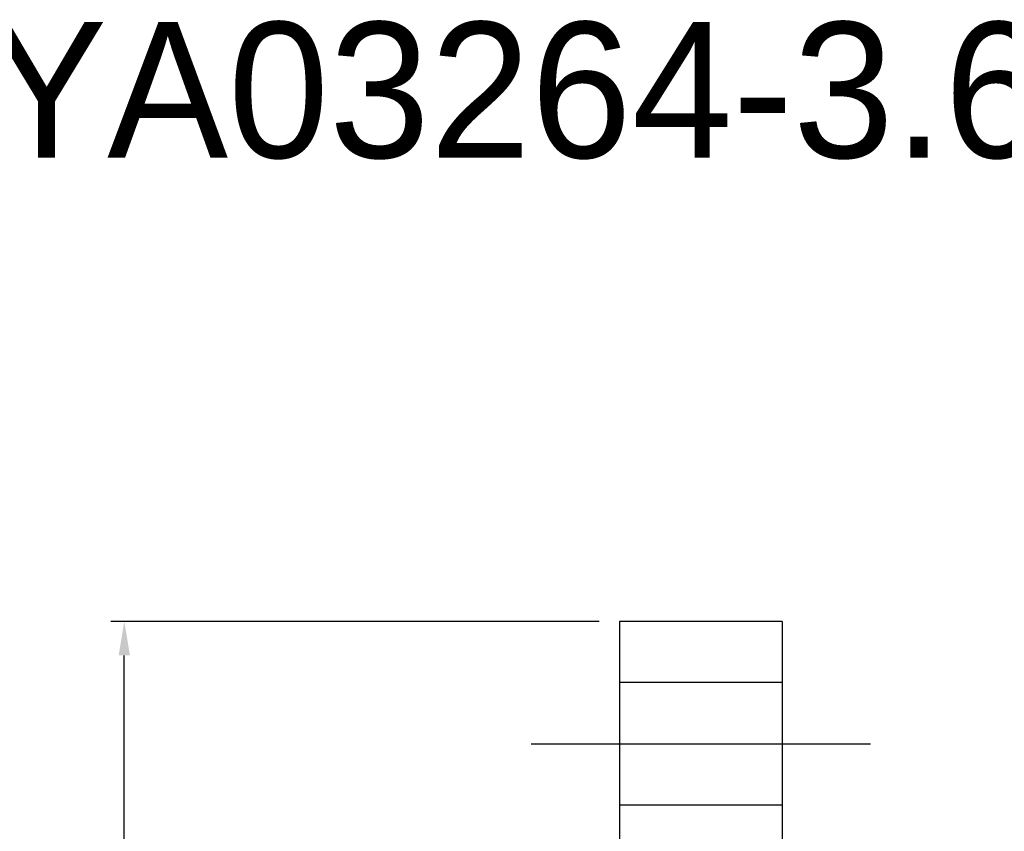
# Model space of a CAD drawing. Header units: millimetres. Extents: x -112 to 174, y -40 to 144.
# Tile 61 of 62: x -2 to 70, y 84 to 144. Entities that reach past the tile are written whole.
import ezdxf
from ezdxf.lldxf.tags import DXFTag

# ---------------------------------------------------------------- set-up
doc = ezdxf.new("R2010")
doc.units = ezdxf.units.MM
doc.header["$LTSCALE"] = 0.1
doc.layers.get('0').update_dxf_attribs({"linetype": 'CONTINUOUS'})
doc.layers.get('Defpoints').update_dxf_attribs({"linetype": 'CONTINUOUS'})
doc.styles.add('DIM-7', font='SIMPLEX.shx', dxfattribs={"width": 0.7, "bigfont": 'chineset.shx'})
tags = doc.linetypes.add('DASHED', pattern=[25.72, 12.86, -12.86]).pattern_tags.tags
tags[6:7] = [DXFTag(74, 4), DXFTag(75, 0), DXFTag(340, '0'), DXFTag(46, 0.0), DXFTag(50, 0.0), DXFTag(44, 0.0), DXFTag(45, 0.0)]
tags[4:5] = [DXFTag(74, 4), DXFTag(75, 0), DXFTag(340, '0'), DXFTag(46, 0.0), DXFTag(50, 0.0), DXFTag(44, 0.0), DXFTag(45, 0.0)]
doc.dimstyles.new('CNS', dxfattribs={"dimtxt": 3.5, "dimasz": 2.5, "dimexe": 1, "dimexo": 1.5, "dimgap": 0.09, "dimtad": 0, "dimdsep": 46, "dimtxsty": 'DIM-7', "dimcen": 0.09, "dimclrd": 1, "dimclre": 1, "dimclrt": 4, "dimadec": 0, "dimazin": 0, "dimtfac": 1, "dimtix": 1, "dimtmove": 2, "dimatfit": 3, "dimfxl": 1, "dimtvp": 0.971429, "dimtolj": 1, "dimarcsym": 0})

# ---------------------------------------------------------------- blocks, each defined once
blk = doc.blocks.new('*D6')
at = {"lineweight": -2, "transparency": 16777216}
for p, q in [((40.522, 99.271), (4.523, 99.271)), ((5.523, 9.771), (5.523, 96.771)), ((40.522, 7.271), (4.523, 7.271))]:
    blk.add_line(p, q, dxfattribs=at)
at = {"transparency": 16777216}
for points in [[(5.106, 96.771), (5.939, 96.771), (5.523, 99.271)], [(5.106, 9.771), (5.939, 9.771), (5.523, 7.271)]]:
    blk.add_solid(points, dxfattribs=at)
at = {"layer": 'Defpoints', "color": 0, "transparency": 16777216}
for p in [(5.523, 99.271), (42.022, 99.271), (42.022, 7.271)]:
    blk.add_point(p, dxfattribs=at)
at = {"transparency": 16777216, "insert": (2.973, 53.271), "char_height": 3.5, "attachment_point": 5, "rotation": 90, "style": 'DIM-7'}
blk.add_mtext('\\A1;%%C92', dxfattribs=at)

msp = doc.modelspace()

# ---------------------------------------------------------------- linework, layer by layer
at = {"linetype": 'Continuous'}
for p, q in [((54.022, 99.271), (42.022, 99.271)), ((42.022, 99.271), (42.022, 88.142)), ((54.022, 99.271), (54.022, 88.142)), ((42.022, 88.142), (42.022, 18.4)), ((54.022, 88.142), (54.022, 18.4))]:
    msp.add_line(p, q, dxfattribs=at)
at = {"linetype": 'DASHED'}
for p, q in [((54.022, 94.768), (42.022, 94.768)), ((42.022, 85.768), (54.022, 85.768))]:
    msp.add_line(p, q, dxfattribs=at)
msp.add_line((35.522, 90.268), (60.522, 90.268))

# ---------------------------------------------------------------- texts
msp.add_text('SFYA03264-3.6', height=10).set_placement((-21.75, 133.445))

# ---------------------------------------------------------------- dimensions: what is measured, and where the dimension line sits
dim = msp.add_linear_dim(base=(5.523, 99.271), p1=(42.022, 7.271), p2=(42.022, 99.271), angle=90, text='%%C<>', dimstyle='CNS', override={"dimgap": 0.8, "dimtad": 1, "dimclrd": 256, "dimclre": 256, "dimclrt": 256, "dimtmove": 1})
dim.commit()
dim.dimension.update_dxf_attribs({"geometry": '*D6', "text_midpoint": (2.973, 53.271)})

doc.saveas('drawing.dxf')
